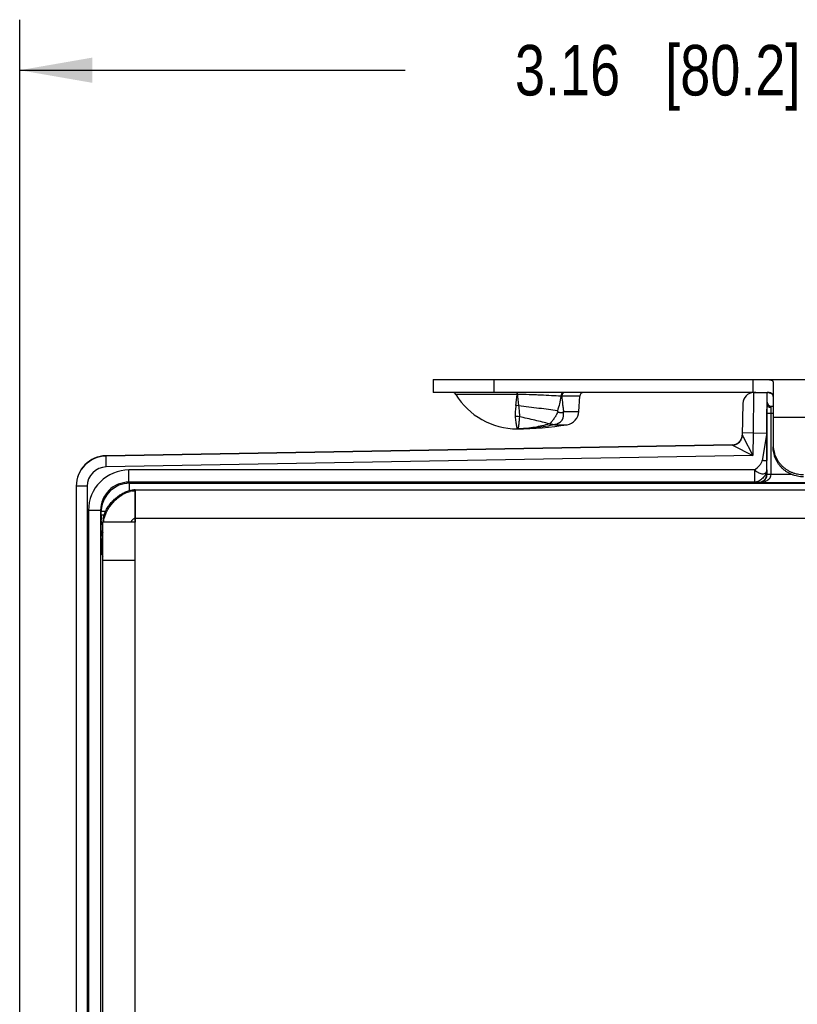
# Model space of a CAD drawing. Header units: inches. Extents: x 0 to 22, y 0 to 17.
# Tile 6 of 32: x 6.7 to 8.6, y 7.4 to 9.8. Entities that reach past the tile are written whole.
import ezdxf

# ---------------------------------------------------------------- set-up
doc = ezdxf.new("R2010")
doc.units = ezdxf.units.IN
doc.header["$LTSCALE"] = 1.21
doc.header["$MEASUREMENT"] = 0
doc.layers.get('0').update_dxf_attribs({"linetype": 'CONTINUOUS'})
for name, color, linetype in [('02___PRT_ALL_AXES', 7, 'CONTINUOUS'), ('03___PRT_ALL_CURVES', 7, 'CONTINUOUS'), ('DIMENSIONS', 7, 'CONTINUOUS'), ('FEATURES', 7, 'CONTINUOUS')]:
    doc.layers.add(name, color=color, linetype=linetype)
doc.styles.get("Standard").update_dxf_attribs({"font": 'txt', "width": 0.8})
doc.dimstyles.new('DIMSTYLE_1', dxfattribs={"dimtxt": 0.125, "dimasz": 0.18, "dimexe": 0.125, "dimexo": 0.0625, "dimgap": 0.0625, "dimtad": 0, "dimtih": 1, "dimtoh": 1, "dimzin": 4, "dimdsep": 46, "dimtxsty": 'STANDARD', "dimblk": '_FILLED', "dimblk1": '_FILLED', "dimblk2": '_FILLED', "dimcen": 0.09, "dimadec": 0, "dimazin": 0, "dimtp": 0.001, "dimtm": 0.001, "dimtfac": 1, "dimtofl": 0, "dimtmove": 0, "dimatfit": 3, "dimldrblk": '_FILLED', "dimfxl": 1, "dimtolj": 1, "dimtzin": 4, "dimarcsym": 0})

# ---------------------------------------------------------------- blocks, each defined once
blk = doc.blocks.new('_FILLED')
at = {"color": 0, "linetype": 'ByBlock'}
blk.add_solid([(0, 0), (-1, 0.17361), (-1, -0.17361)], dxfattribs=at)
blk = doc.blocks.new('*D11')
at = {"layer": 'DIMENSIONS', "color": 2, "linetype": 'Continuous'}
for p, q in [((6.6786, 6.8047), (6.6786, 9.8014)), ((9.8355, 8.2844), (9.8355, 9.8014)), ((6.6786, 9.6764), (7.6321, 9.6764)), ((9.8355, 9.6764), (8.8821, 9.6764))]:
    blk.add_line(p, q, dxfattribs=at)
at = {"layer": 'DIMENSIONS', "color": 2, "linetype": 'Continuous', "xscale": 0.18, "yscale": 0.18, "zscale": 0.18, "rotation": 180}
blk.add_blockref('_FILLED', (6.6786, 9.6764), dxfattribs=at)
at = {"layer": 'DIMENSIONS', "color": 2, "linetype": 'Continuous', "xscale": 0.18, "yscale": 0.18, "zscale": 0.18}
blk.add_blockref('_FILLED', (9.8355, 9.6764), dxfattribs=at)
at = {"layer": 'DIMENSIONS', "color": 2, "linetype": 'Continuous', "insert": (8.2571, 9.7389), "char_height": 0.125, "width": 1.125, "attachment_point": 2, "line_spacing_factor": 0.9}
blk.add_mtext('3.16{\\Ftxt.shx;\\W1.000000;\\H0.125000; }[80.2]', dxfattribs=at)

msp = doc.modelspace()

# ---------------------------------------------------------------- linework, layer by layer
at = {"color": 7, "linetype": 'Continuous'}
for p, q in [((7.9093, 8.8746), (7.7575, 8.8746)), ((7.9093, 8.8794), (7.9093, 8.8778)), ((7.91, 8.8746), (7.9093, 8.8746)), ((7.9098, 8.8794), (7.91, 8.8746)), ((8.0641, 8.8699), (8.0199, 8.8699)), ((8.4943, 8.8788), (8.4935, 8.7788)), ((8.4943, 8.8788), (8.5276, 8.8794)), ((8.5276, 8.8493), (8.5276, 8.8794)), ((8.4678, 8.8523), (8.4664, 8.7737)), ((8.5275, 8.8284), (8.5276, 8.8493)), ((8.5375, 8.8284), (8.5376, 8.8416)), ((8.5376, 8.8416), (8.5376, 8.8454)), ((8.5376, 8.8454), (8.5426, 8.8454)), ((8.0242, 8.8323), (8.0622, 8.8323)), ((8.5275, 8.6766), (8.5275, 8.8284)), ((8.5275, 8.8284), (8.5426, 8.8284)), ((8.5375, 8.6766), (8.5375, 8.8284)), ((7.9899, 8.8017), (7.9905, 8.8017)), ((8.0026, 8.7997), (8.0027, 8.7996)), ((8.0027, 8.7996), (8.033, 8.7996)), ((8.4664, 8.7738), (8.4683, 8.7699)), ((8.4935, 8.7788), (8.4665, 8.7792)), ((8.4683, 8.7699), (8.4925, 8.723)), ((8.4935, 8.7788), (8.4925, 8.723)), ((8.4935, 8.7788), (8.5268, 8.7793)), ((8.5268, 8.7793), (8.5157, 8.7109)), ((8.5268, 8.7793), (8.5269, 8.7109)), ((8.4418, 8.7497), (6.8923, 8.7227)), ((8.4418, 8.7492), (6.8923, 8.7221)), ((8.4418, 8.7492), (8.4925, 8.723)), ((6.8928, 8.6951), (6.8923, 8.7221)), ((8.4925, 8.723), (6.8928, 8.6951)), ((8.5271, 8.6875), (8.5269, 8.7109)), ((6.9489, 8.6575), (6.9489, 8.6875)), ((8.4971, 8.6875), (6.9489, 8.6875)), ((8.4971, 8.6575), (8.4971, 8.6875)), ((8.5271, 8.6875), (8.5273, 8.6771)), ((8.5275, 8.6766), (8.5273, 8.6771)), ((8.5375, 8.6766), (8.5275, 8.6766)), ((8.5375, 8.6761), (8.5275, 8.6764)), ((8.5894, 8.6761), (8.5375, 8.6761)), ((6.8186, 8.6471), (6.8186, 5.7366)), ((6.8456, 8.6471), (6.8186, 8.6471)), ((6.8456, 8.6471), (6.8456, 5.7366)), ((6.9489, 8.6575), (6.9503, 8.6546)), ((8.4971, 8.6575), (6.9489, 8.6575)), ((6.9503, 8.6364), (6.9503, 8.6546)), ((6.9503, 8.6546), (8.8331, 8.6546)), ((8.4971, 8.6575), (8.5073, 8.6571)), ((8.5078, 8.6561), (8.5073, 8.6571)), ((8.8475, 8.6561), (8.5078, 8.6561)), ((6.8489, 8.5875), (6.8489, 5.7963)), ((6.8789, 8.5875), (6.8489, 8.5875)), ((6.8789, 8.5875), (6.8789, 5.7963)), ((6.8789, 8.5875), (6.8803, 8.5846)), ((6.8803, 8.5759), (6.8803, 8.5846)), ((6.8909, 8.5846), (6.8803, 8.5846)), ((6.8876, 8.5759), (6.8803, 8.5759)), ((6.8803, 8.5614), (6.8803, 8.5645)), ((6.8807, 8.5259), (6.8823, 8.5228)), ((6.8823, 8.5228), (6.8823, 8.518)), ((6.8823, 8.5228), (6.8839, 8.5228)), ((6.8823, 8.518), (6.8846, 8.518)), ((6.8827, 8.478), (6.8846, 8.4741))]:
    msp.add_line(p, q, dxfattribs=at)
at = {"color": 3, "linetype": 'Continuous'}
for p, q in [((6.9607, 8.6382), (6.9568, 8.6378)), ((6.9644, 8.6384), (6.9607, 8.6382)), ((6.9644, 8.6384), (8.8596, 8.6384)), ((6.9646, 5.7454), (6.9646, 8.6384)), ((6.8846, 5.8254), (6.8846, 8.5584)), ((6.9646, 8.5584), (6.8846, 8.5584)), ((6.8867, 8.5584), (6.8871, 8.5631)), ((6.8871, 8.5631), (6.8879, 8.568)), ((6.9542, 8.5584), (6.9547, 8.5597)), ((6.9646, 8.5684), (8.9386, 8.5684)), ((6.9646, 8.4634), (6.8846, 8.4634))]:
    msp.add_line(p, q, dxfattribs=at)
msp.add_lwpolyline([(6.9568, 8.6378), (6.9528, 8.637), (6.9487, 8.636), (6.9446, 8.6347), (6.9414, 8.6335)], dxfattribs=at)
at = {"color": 7, "linetype": 'Continuous'}
for centre, radius, start, end in [((7.7489, 8.8694), 0.01, 31.4985, 90), ((7.5224, 8.9009), 0.3878, 352.0387, 356.1115), ((6.2957, 8.8731), 1.6136, 0.0525, 0.1665), ((7.9965, 8.118), 0.7523, 88.2178, 88.3785), ((8.0741, 8.8694), 0.01, 90, 177), ((8.4948, 8.8518), 0.027, 90.9999, 178.9983), ((7.9, 8.7734), 0.0741, 79.9641, 84.9601), ((8.5376, 8.8554), 0.01, 180, 270), ((7.9046, 8.7605), 0.0595, 80.0972, 90.0059), ((7.6929, 8.569), 0.4121, 39.6565, 39.9526), ((7.962, 8.884), 0.0809, 318.9998, 320.2339), ((7.999, 8.9901), 0.1886, 266.8892, 267.2613), ((7.9096, 9.0383), 0.2489, 270.0017, 271.4024), ((8.4414, 8.7747), 0.025, 270.9999, 357.7431), ((8.4414, 8.7742), 0.025, 270.9961, 330.7748), ((8.4414, 8.774), 0.0249, 271.0199, 277.6974), ((8.4414, 8.7741), 0.025, 277.6262, 330.8021), ((6.8936, 8.6477), 0.075, 91, 180), ((6.8936, 8.6471), 0.075, 91.0008, 179.9998), ((6.8936, 8.6471), 0.048, 91.0016, 180.0006), ((6.9489, 8.5875), 0.1, 90.0027, 180.0043), ((8.5076, 8.6766), 0.03, 359.008, 0.0009), ((6.9489, 8.5875), 0.07, 89.9995, 180.0134), ((6.9503, 8.5846), 0.07, 90.0032, 175.7126), ((6.9503, 8.5846), 0.07, 175.6975, 179.9867), ((12.4254, 8.5758), 5.5451, 179.9989, 180.1169), ((11.2801, 8.5728), 4.3998, 180.1479, 180.2677)]:
    msp.add_arc(centre, radius, start, end, dxfattribs=at)
at = {"color": 3, "linetype": 'Continuous'}
for centre, radius, start, end in [((6.9649, 8.582), 0.0544, 99.2373, 104.2372), ((6.9362, 8.5584), 0.0516, 174.8706, 179.9829), ((6.9408, 8.558), 0.0562, 169.901, 174.9032)]:
    msp.add_arc(centre, radius, start, end, dxfattribs=at)
at = {"color": 7, "linetype": 'Continuous'}
msp.add_ellipse((8.5277, 8.7794), major_axis=(0, 0.1), ratio=0.008726, start_param=6.383505, end_param=7.854134, dxfattribs=at)
for points, knots in [([(8.0178, 8.87), (8.0099, 8.8704), (7.9933, 8.8714), (7.9719, 8.8724), (7.9537, 8.8732), (7.9344, 8.8739), (7.9198, 8.8743), (7.91, 8.8746)], [0, 0, 0, 0, 0.218809, 0.463921, 0.593862, 0.727277, 1, 1, 1, 1]), ([(7.91, 8.8746), (7.9103, 8.8697), (7.9111, 8.8603), (7.9123, 8.8509), (7.9129, 8.8463)], [0, 0, 0, 0, 0.514825, 1, 1, 1, 1]), ([(8.0178, 8.87), (8.0173, 8.8669), (8.0162, 8.8607), (8.0135, 8.8485), (8.011, 8.8395), (8.0088, 8.8336)], [0, 0, 0, 0, 0.249996, 0.499966, 1, 1, 1, 1]), ([(8.0245, 8.8794), (8.0241, 8.8794), (8.0232, 8.8792), (8.022, 8.8787), (8.0208, 8.8778), (8.0198, 8.8766), (8.019, 8.8752), (8.0184, 8.8736), (8.018, 8.8718), (8.0178, 8.8706), (8.0178, 8.87)], [0, 0, 0, 0, 0.100605, 0.205668, 0.317879, 0.43887, 0.568975, 0.707309, 0.852072, 1, 1, 1, 1]), ([(8.0228, 8.8774), (8.0219, 8.8765), (8.0209, 8.8747), (8.0201, 8.8721), (8.0199, 8.8706), (8.0199, 8.8699)], [0, 0, 0, 0, 0.473899, 0.733517, 1, 1, 1, 1]), ([(8.0199, 8.8699), (8.0204, 8.8636), (8.0213, 8.8541), (8.0228, 8.8416), (8.0237, 8.8354), (8.0242, 8.8323)], [0, 0, 0, 0, 0.502444, 0.75207, 1, 1, 1, 1]), ([(8.027, 8.8794), (8.0267, 8.8794), (8.0259, 8.8793), (8.0248, 8.8789), (8.0237, 8.8783), (8.0231, 8.8777), (8.0228, 8.8774)], [0, 0, 0, 0, 0.236896, 0.48022, 0.733593, 1, 1, 1, 1]), ([(7.9065, 8.8472), (7.9061, 8.8447), (7.9055, 8.8399), (7.9049, 8.8339), (7.9046, 8.8294), (7.9044, 8.8261), (7.9044, 8.823), (7.9045, 8.821), (7.9046, 8.82)], [0, 0, 0, 0, 0.275452, 0.534401, 0.657421, 0.776029, 0.890204, 1, 1, 1, 1]), ([(8.0088, 8.8336), (8.0016, 8.8348), (7.9865, 8.8369), (7.963, 8.8401), (7.9383, 8.8432), (7.9214, 8.8453), (7.9129, 8.8463)], [0, 0, 0, 0, 0.227444, 0.473727, 0.733305, 1, 1, 1, 1]), ([(7.9129, 8.8463), (7.9132, 8.8438), (7.9139, 8.8389), (7.9145, 8.8329), (7.9148, 8.8283), (7.9149, 8.8251), (7.915, 8.822), (7.9149, 8.82), (7.9148, 8.8191)], [0, 0, 0, 0, 0.278024, 0.539869, 0.663578, 0.78183, 0.894135, 1, 1, 1, 1]), ([(8.5376, 8.8416), (8.5363, 8.8416), (8.5338, 8.842), (8.5305, 8.8436), (8.5282, 8.8462), (8.5276, 8.8483), (8.5276, 8.8493)], [0, 0, 0, 0, 0.277863, 0.540785, 0.77975, 1, 1, 1, 1]), ([(7.9046, 8.82), (7.9048, 8.8176), (7.9051, 8.8132), (7.9058, 8.8071), (7.9065, 8.8025), (7.907, 8.7993), (7.9074, 8.7973), (7.9077, 8.7954), (7.9081, 8.7939), (7.9084, 8.7925), (7.9087, 8.7916), (7.9089, 8.7909), (7.909, 8.7905), (7.9091, 8.7902), (7.9092, 8.7899), (7.9093, 8.7897), (7.9094, 8.7895), (7.9095, 8.7894), (7.9096, 8.7894), (7.9096, 8.7894), (7.9096, 8.7894)], [0, 0, 0, 0, 0.225604, 0.424286, 0.594834, 0.669267, 0.736329, 0.795922, 0.847953, 0.892344, 0.929041, 0.944494, 0.958011, 0.969596, 0.979261, 0.987028, 0.992949, 0.995254, 0.997158, 1, 1, 1, 1]), ([(7.9148, 8.8191), (7.9147, 8.8168), (7.9143, 8.8125), (7.9139, 8.8074), (7.9136, 8.8037), (7.9134, 8.8012), (7.9131, 8.799), (7.9129, 8.797), (7.9126, 8.7952), (7.9123, 8.7937), (7.912, 8.7924), (7.9116, 8.7913), (7.9112, 8.7906), (7.9109, 8.7901), (7.9106, 8.7898), (7.9103, 8.7895), (7.9099, 8.7894), (7.9097, 8.7894), (7.9096, 8.7894)], [0, 0, 0, 0, 0.221858, 0.416322, 0.502972, 0.582467, 0.654746, 0.719773, 0.777541, 0.828075, 0.871467, 0.907926, 0.937842, 0.95058, 0.962018, 0.981833, 0.990932, 1, 1, 1, 1]), ([(7.9887, 8.8018), (7.9831, 8.8033), (7.9713, 8.8063), (7.9532, 8.8105), (7.9343, 8.8148), (7.9214, 8.8177), (7.9148, 8.8191)], [0, 0, 0, 0, 0.231262, 0.477986, 0.735848, 1, 1, 1, 1]), ([(8.0102, 8.832), (8.0095, 8.8303), (8.0084, 8.8278), (8.0067, 8.8245), (8.0054, 8.8221), (8.004, 8.8199), (8.0026, 8.8177), (8.0012, 8.8156), (7.9994, 8.8129), (7.9972, 8.8099), (7.995, 8.8071), (7.9934, 8.8051), (7.9922, 8.8038), (7.9911, 8.8027), (7.9903, 8.802), (7.9899, 8.8017)], [0, 0, 0, 0, 0.150888, 0.225709, 0.299703, 0.372533, 0.443758, 0.512952, 0.579818, 0.70548, 0.818641, 0.869895, 0.917311, 0.960717, 1, 1, 1, 1]), ([(8.0231, 8.8309), (8.0232, 8.83), (8.0234, 8.8282), (8.0235, 8.8255), (8.0235, 8.8232), (8.0234, 8.8215), (8.0232, 8.8198), (8.0229, 8.8181), (8.0225, 8.8164), (8.0221, 8.8152), (8.0217, 8.814), (8.0212, 8.8129), (8.0206, 8.8117), (8.0199, 8.8106), (8.0193, 8.8096), (8.0185, 8.8086), (8.0177, 8.8076), (8.0168, 8.8067), (8.0159, 8.8058), (8.0149, 8.8049), (8.0138, 8.8042), (8.0126, 8.8035), (8.0114, 8.8028), (8.0102, 8.8022), (8.009, 8.8017), (8.0065, 8.8007), (8.0044, 8.8001), (8.0026, 8.7997)], [0, 0, 0, 0, 0.066021, 0.130759, 0.194255, 0.22561, 0.256711, 0.317967, 0.34808, 0.378013, 0.408024, 0.438336, 0.468746, 0.498855, 0.528515, 0.558186, 0.58839, 0.619034, 0.649827, 0.681049, 0.712899, 0.744913, 0.776894, 0.808944, 0.841024, 0.873052, 1, 1, 1, 1]), ([(8.0102, 8.832), (8.0103, 8.8319), (8.0105, 8.8316), (8.0109, 8.8313), (8.0113, 8.8311), (8.0118, 8.8308), (8.0125, 8.8305), (8.0137, 8.83), (8.0151, 8.8297), (8.0168, 8.8294), (8.0182, 8.8294), (8.0193, 8.8295), (8.0201, 8.8296), (8.0209, 8.8297), (8.022, 8.8301), (8.0227, 8.8305), (8.0231, 8.8309)], [0, 0, 0, 0, 0.034956, 0.069496, 0.103695, 0.137448, 0.203931, 0.269449, 0.397778, 0.522557, 0.643908, 0.703433, 0.762314, 0.820694, 0.878986, 1, 1, 1, 1]), ([(8.0027, 8.7996), (7.995, 8.7979), (7.9796, 8.7949), (7.9564, 8.7917), (7.933, 8.7898), (7.9174, 8.7894), (7.9096, 8.7894)], [0, 0, 0, 0, 0.251259, 0.501244, 0.75061, 1, 1, 1, 1]), ([(7.9887, 8.8018), (7.9768, 8.798), (7.9527, 8.7922), (7.928, 8.7897), (7.9157, 8.7894)], [0, 0, 0, 0, 0.504524, 1, 1, 1, 1]), ([(7.9905, 8.8017), (7.9909, 8.8016), (7.9915, 8.8015), (7.9927, 8.8013), (7.9942, 8.801), (7.9956, 8.8008), (7.9967, 8.8006), (7.9975, 8.8004), (7.9983, 8.8003), (7.9991, 8.8002), (7.9998, 8.8001), (8.0004, 8.8), (8.0009, 8.8), (8.0012, 8.7999), (8.0015, 8.7999), (8.0018, 8.7999), (8.002, 8.7998), (8.0022, 8.7998), (8.0023, 8.7998), (8.0024, 8.7998), (8.0025, 8.7998), (8.0026, 8.7997), (8.0026, 8.7997), (8.0026, 8.7997)], [0, 0, 0, 0, 0.07915, 0.15567, 0.302916, 0.443466, 0.511434, 0.577858, 0.642661, 0.705686, 0.766678, 0.825225, 0.853381, 0.880631, 0.906791, 0.931563, 0.954457, 0.964986, 0.974714, 0.98349, 0.991047, 0.996711, 1, 1, 1, 1]), ([(8.4971, 8.6875), (8.5008, 8.6911), (8.5068, 8.6959), (8.5134, 8.7037), (8.5153, 8.7085), (8.5157, 8.7109)], [0, 0, 0, 0, 0.509508, 0.757073, 1, 1, 1, 1]), ([(8.5269, 8.7109), (8.5269, 8.7106), (8.5254, 8.7102), (8.5233, 8.7101), (8.5197, 8.7103), (8.5171, 8.7107), (8.5157, 8.7109)], [0, 0, 0, 0, 0.091544, 0.306667, 0.624996, 1, 1, 1, 1]), ([(8.4971, 8.6875), (8.4983, 8.6857), (8.5009, 8.6838), (8.5045, 8.6819), (8.5079, 8.6801), (8.5121, 8.6784), (8.5169, 8.6777), (8.5212, 8.6782), (8.5246, 8.6802), (8.5267, 8.6835), (8.5271, 8.6861), (8.5271, 8.6875)], [0, 0, 0, 0, 0.163792, 0.24571, 0.323431, 0.466207, 0.59307, 0.702022, 0.798602, 0.894311, 1, 1, 1, 1]), ([(8.5271, 8.6875), (8.5271, 8.6868), (8.5269, 8.6852), (8.5262, 8.6818), (8.5245, 8.6773), (8.5213, 8.6722), (8.5172, 8.6674), (8.5125, 8.6634), (8.5074, 8.6601), (8.5022, 8.6581), (8.4987, 8.6575), (8.4971, 8.6575)], [0, 0, 0, 0, 0.045204, 0.103695, 0.229185, 0.35978, 0.498724, 0.63766, 0.769326, 0.8947, 1, 1, 1, 1]), ([(8.5073, 8.6571), (8.5099, 8.6571), (8.5151, 8.6582), (8.5218, 8.6626), (8.5262, 8.6693), (8.5273, 8.6745), (8.5273, 8.6771)], [0, 0, 0, 0, 0.250084, 0.500171, 0.750077, 1, 1, 1, 1]), ([(8.5078, 8.6561), (8.5099, 8.6561), (8.5142, 8.6569), (8.5204, 8.6604), (8.5248, 8.6656), (8.5271, 8.6713), (8.5275, 8.6748), (8.5275, 8.6766)], [0, 0, 0, 0, 0.198878, 0.414489, 0.670344, 0.825915, 1, 1, 1, 1]), ([(8.5078, 8.6561), (8.5109, 8.6561), (8.5171, 8.6568), (8.5245, 8.6594), (8.53, 8.6628), (8.5337, 8.6662), (8.5366, 8.6707), (8.5375, 8.6742), (8.5375, 8.6761)], [0, 0, 0, 0, 0.23567, 0.475478, 0.59908, 0.726739, 0.860347, 1, 1, 1, 1]), ([(6.8807, 8.5259), (6.8807, 8.526), (6.8807, 8.5262), (6.8807, 8.5266), (6.8807, 8.5272), (6.8806, 8.5284), (6.8806, 8.5304), (6.8805, 8.5335), (6.8805, 8.5373), (6.8804, 8.5436), (6.8804, 8.5487), (6.8804, 8.5522)], [0, 0, 0, 0, 0.006452, 0.021148, 0.044068, 0.075124, 0.161051, 0.277468, 0.422338, 0.593105, 1, 1, 1, 1]), ([(6.8827, 8.478), (6.8826, 8.4781), (6.8826, 8.4784), (6.8826, 8.479), (6.8826, 8.48), (6.8825, 8.4814), (6.8825, 8.4831), (6.8825, 8.486), (6.8824, 8.4903), (6.8824, 8.4963), (6.8824, 8.5031), (6.8823, 8.5104), (6.8823, 8.5155), (6.8823, 8.518)], [0, 0, 0, 0, 0.006453, 0.022225, 0.047193, 0.081135, 0.123727, 0.174579, 0.299056, 0.449883, 0.621385, 0.807083, 1, 1, 1, 1])]:
    msp.add_open_spline(points, degree=3, knots=knots, dxfattribs=at)
for points in [[(8.4632, 8.7619), (8.4652, 8.7655), (8.4663, 8.7697), (8.4664, 8.7737)], [(6.8807, 8.5259), (6.8807, 8.5306), (6.8821, 8.5354), (6.8846, 8.5393)], [(6.8845, 8.5329), (6.8831, 8.5298), (6.8823, 8.5262), (6.8823, 8.5228)], [(6.8827, 8.478), (6.8827, 8.481), (6.8834, 8.484), (6.8846, 8.4866)]]:
    msp.add_open_spline(points, degree=3, dxfattribs=at)
at = {"color": 3, "linetype": 'Continuous'}
for points, knots in [([(6.8855, 8.5678), (6.8867, 8.5748), (6.8905, 8.5852), (6.8981, 8.5978), (6.9051, 8.6069), (6.9131, 8.6152), (6.9219, 8.6225), (6.9313, 8.6288), (6.938, 8.6321), (6.9414, 8.6335)], [0, 0, 0, 0, 0.238613, 0.36415, 0.492261, 0.621461, 0.750143, 0.876758, 1, 1, 1, 1]), ([(6.8879, 8.568), (6.8886, 8.571), (6.8904, 8.577), (6.8943, 8.5858), (6.8993, 8.5944), (6.9053, 8.6026), (6.9121, 8.6103), (6.9196, 8.6173), (6.9276, 8.6235), (6.9333, 8.627), (6.9362, 8.6286)], [0, 0, 0, 0, 0.115812, 0.236775, 0.361965, 0.490055, 0.619497, 0.748665, 0.875972, 1, 1, 1, 1]), ([(6.9362, 8.6286), (6.9374, 8.6292), (6.9424, 8.6317), (6.9476, 8.6337), (6.9516, 8.6347)], [0, 0, 0, 0, 0.257068, 1, 1, 1, 1]), ([(6.9562, 8.6356), (6.9569, 8.6357), (6.9597, 8.6361), (6.9625, 8.6363), (6.9646, 8.6362)], [0, 0, 0, 0, 0.253291, 1, 1, 1, 1]), ([(6.9547, 8.5597), (6.955, 8.5604), (6.9557, 8.5617), (6.9565, 8.5629), (6.9569, 8.5635)], [0, 0, 0, 0, 0.485871, 1, 1, 1, 1]), ([(6.9569, 8.5635), (6.9575, 8.5642), (6.9586, 8.5654), (6.9604, 8.567), (6.9625, 8.5681), (6.9639, 8.5684), (6.9646, 8.5684)], [0, 0, 0, 0, 0.269432, 0.53002, 0.773407, 1, 1, 1, 1])]:
    msp.add_open_spline(points, degree=3, knots=knots, dxfattribs=at)
at = {"layer": '02___PRT_ALL_AXES', "color": 7, "linetype": 'Continuous'}
for p, q in [((8.0622, 8.8323), (8.0641, 8.8699)), ((8.5426, 8.818), (8.6344, 8.818))]:
    msp.add_line(p, q, dxfattribs=at)
for centre, radius, start, end in [((7.9096, 8.9678), 0.1785, 211.4985, 270), ((8.0272, 8.8341), 0.035, 279.4651, 357), ((7.9096, 9.5394), 0.75, 270, 279.4651)]:
    msp.add_arc(centre, radius, start, end, dxfattribs=at)
at = {"layer": '03___PRT_ALL_CURVES', "color": 40, "linetype": 'Continuous'}
for p, q in [((6.9646, 8.6384), (6.9646, 8.5584)), ((6.9646, 8.5584), (6.8846, 8.5584))]:
    msp.add_line(p, q, dxfattribs=at)
at = {"layer": 'FEATURES', "color": 7, "linetype": 'Continuous'}
for p, q in [((7.7016, 8.9114), (7.7016, 8.8794)), ((7.7016, 8.9114), (8.8282, 8.9114)), ((7.8516, 8.9114), (7.8516, 8.8794)), ((8.4926, 8.9114), (8.4926, 8.8794)), ((8.5426, 8.9046), (8.5426, 8.75)), ((8.5003, 8.8794), (7.7016, 8.8794))]:
    msp.add_line(p, q, dxfattribs=at)
for points, knots in [([(8.5244, 8.9114), (8.5258, 8.9114), (8.5284, 8.9113), (8.5316, 8.9112), (8.5338, 8.9109), (8.5353, 8.9107), (8.5367, 8.9104), (8.538, 8.91), (8.5391, 8.9096), (8.54, 8.9091), (8.5408, 8.9085), (8.5415, 8.9079), (8.542, 8.9072), (8.5424, 8.9064), (8.5426, 8.9055), (8.5426, 8.9049), (8.5426, 8.9046)], [0, 0, 0, 0, 0.192635, 0.364348, 0.441845, 0.51361, 0.57963, 0.640027, 0.695069, 0.745237, 0.791245, 0.834086, 0.875, 0.915392, 0.956659, 1, 1, 1, 1]), ([(8.5426, 8.8696), (8.5426, 8.8704), (8.5425, 8.8715), (8.5422, 8.8729), (8.5418, 8.8739), (8.5413, 8.8748), (8.5406, 8.8756), (8.5399, 8.8763), (8.5386, 8.8772), (8.5372, 8.8779), (8.5356, 8.8784), (8.5337, 8.8788), (8.531, 8.8792), (8.5288, 8.8793), (8.5276, 8.8793)], [0, 0, 0, 0, 0.114473, 0.167502, 0.218587, 0.268654, 0.318765, 0.370023, 0.423471, 0.540198, 0.604869, 0.674206, 0.827407, 1, 1, 1, 1]), ([(8.5313, 8.879), (8.5319, 8.879), (8.533, 8.8788), (8.5346, 8.8784), (8.5361, 8.878), (8.5375, 8.8774), (8.5386, 8.8767), (8.5397, 8.8759), (8.5406, 8.8749), (8.541, 8.8742), (8.5412, 8.8739)], [0, 0, 0, 0, 0.153355, 0.29637, 0.429524, 0.553776, 0.670652, 0.782242, 0.891101, 1, 1, 1, 1]), ([(8.5412, 8.8739), (8.5415, 8.8734), (8.5419, 8.8725), (8.5423, 8.8709), (8.5426, 8.8692), (8.5426, 8.868), (8.5426, 8.8674)], [0, 0, 0, 0, 0.227291, 0.467114, 0.723863, 1, 1, 1, 1]), ([(8.5426, 8.75), (8.5426, 8.7476), (8.5429, 8.7428), (8.544, 8.7356), (8.5457, 8.7286), (8.5482, 8.7217), (8.5514, 8.7152), (8.5552, 8.7089), (8.5596, 8.7031), (8.5645, 8.6977), (8.57, 8.6929), (8.5759, 8.6885), (8.5822, 8.6848), (8.5889, 8.6817), (8.5958, 8.6792), (8.603, 8.6775), (8.6103, 8.6764), (8.6152, 8.6762), (8.6176, 8.6762)], [0, 0, 0, 0, 0.062015, 0.124068, 0.186142, 0.248272, 0.310469, 0.372744, 0.435106, 0.49756, 0.560107, 0.622747, 0.685473, 0.748277, 0.811147, 0.874064, 0.937033, 1, 1, 1, 1]), ([(8.6176, 8.6706), (8.6152, 8.6706), (8.6103, 8.6709), (8.603, 8.6719), (8.5958, 8.6737), (8.5889, 8.6761), (8.5822, 8.6792), (8.5759, 8.683), (8.57, 8.6873), (8.5645, 8.6922), (8.5596, 8.6976), (8.5552, 8.7034), (8.5514, 8.7096), (8.5482, 8.7162), (8.5457, 8.723), (8.544, 8.7301), (8.5429, 8.7372), (8.5426, 8.7421), (8.5426, 8.7445)], [0, 0, 0, 0, 0.062967, 0.125936, 0.188853, 0.251723, 0.314527, 0.377253, 0.439893, 0.50244, 0.564894, 0.627256, 0.689531, 0.751728, 0.813858, 0.875932, 0.937985, 1, 1, 1, 1])]:
    msp.add_open_spline(points, degree=3, knots=knots, dxfattribs=at)

# ---------------------------------------------------------------- dimensions: what is measured, and where the dimension line sits
at = {"layer": 'DIMENSIONS', "color": 2, "linetype": 'Continuous'}
dim = msp.add_linear_dim(base=(9.8355, 9.6764), p1=(6.6786, 6.7422), p2=(9.8355, 8.2219), dimstyle='DIMSTYLE_1', dxfattribs=at)
dim.commit()
dim.dimension.update_dxf_attribs({"geometry": '*D11', "text_midpoint": (8.2571, 9.6764), "dimtype": 160})

doc.saveas('drawing.dxf')
